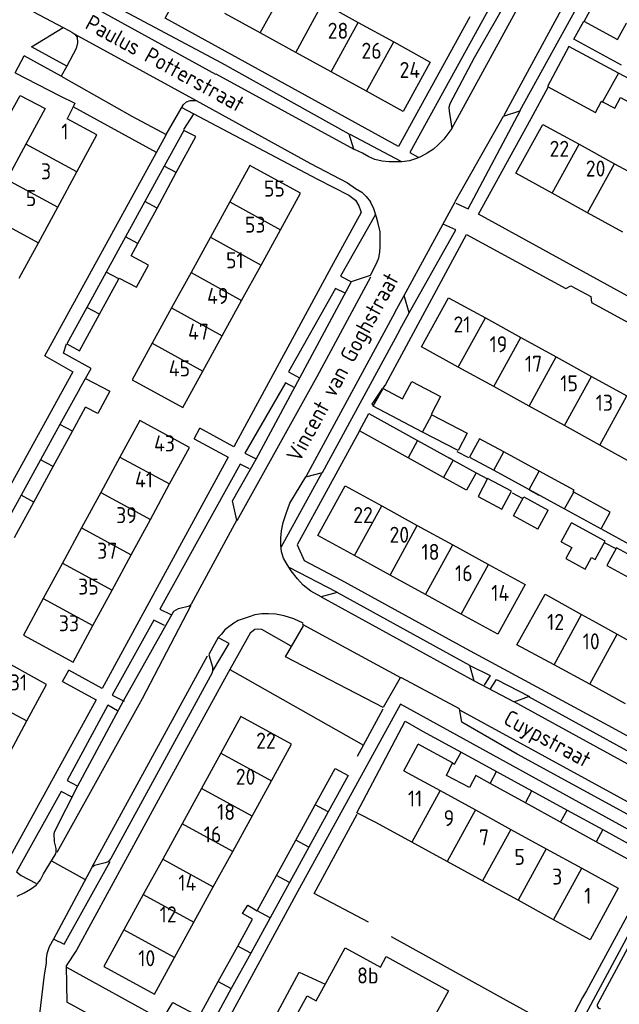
# Model space of a CAD drawing. Header units: metres. Extents: x 233829 to 239427, y 444283 to 448222.
# Tile 83 of 171: x 236397 to 236491, y 445300 to 445454. Entities that reach past the tile are written whole.
import ezdxf

# ---------------------------------------------------------------- set-up
doc = ezdxf.new("R2010")
doc.units = ezdxf.units.M
doc.header["$MEASUREMENT"] = 0
for name, color, linetype in [('DAKRAND', 4, 'Continuous'), ('DAKRAND-BYG', 4, 'Continuous'), ('HEG', 253, 'Continuous'), ('HEK', 253, 'Continuous'), ('HOOFDGEBOUW', 4, 'Continuous'), ('HUISNUMMER', 253, 'Continuous'), ('KANTVERH', 253, 'Continuous'), ('MUUR', 253, 'Continuous'), ('RASTER', 253, 'Continuous'), ('STRAATNAAM', 253, 'Continuous'), ('TUSSENMUUR', 253, 'Continuous')]:
    doc.layers.add(name, color=color, linetype=linetype)
doc.styles.get("Standard").update_dxf_attribs({"font": 'iso.shx'})

msp = doc.modelspace()

# ---------------------------------------------------------------- linework, layer by layer
at = {"layer": 'DAKRAND'}
for p, q in [((236396.55, 445445.21), (236403.54, 445441.64)), ((236394.31, 445436.21), (236397.34, 445441.71)), ((236397.34, 445441.71), (236401.23, 445439.65)), ((236405.61, 445439.91), (236404.68, 445438.02)), ((236460.14, 445342.4), (236466.18, 445339.09)), ((236457.26, 445336.16), (236459.48, 445340.37)), ((236464.86, 445337.42), (236459.48, 445340.37)), ((236466.18, 445339.09), (236471.71, 445336.07)), ((236470.7, 445334.21), (236468.48, 445335.43)), ((236471.71, 445336.07), (236477.24, 445333.05)), ((236476.22, 445331.17), (236470.7, 445334.21)), ((236477.24, 445333.05), (236482.77, 445330.02)), ((236481.73, 445328.14), (236476.22, 445331.17)), ((236482.77, 445330.02), (236488.32, 445326.99)), ((236487.28, 445325.09), (236481.73, 445328.14))]:
    msp.add_line(p, q, dxfattribs=at)
for points in [[(236403.54, 445441.64), (236405.89, 445440.49), (236405.61, 445439.91)], [(236452.85, 445328.11), (236449.9, 445329.61), (236457.46, 445343.95), (236460.14, 445342.4)], [(236468.48, 445335.43), (236467.48, 445333.56), (236463.92, 445335.45), (236464.86, 445337.42)], [(236488.32, 445326.99), (236493.77, 445324.01), (236492.77, 445322.07), (236487.28, 445325.09)]]:
    msp.add_lwpolyline(points, dxfattribs=at)
at = {"layer": 'DAKRAND-BYG'}
for p, q in [((236496.29, 445442.23), (236490.75, 445445.2)), ((236419.84, 445430.67), (236416.82, 445425.15)), ((236418.71, 445424.11), (236421.71, 445429.65)), ((236416.82, 445425.15), (236413.8, 445419.63)), ((236415.72, 445418.58), (236418.71, 445424.11)), ((236413.8, 445419.63), (236410.77, 445414.11)), ((236414.66, 445416.63), (236415.72, 445418.58)), ((236410.77, 445414.11), (236407.75, 445408.58)), ((236409.72, 445407.51), (236412.72, 445413.04)), ((236412.72, 445413.04), (236412.77, 445413.13)), ((236406.65, 445395.92), (236407.53, 445397.47)), ((236406.65, 445395.92), (236403.55, 445390.27)), ((236460.15, 445389.1), (236452.45, 445393.13)), ((236405.5, 445389.22), (236407.55, 445392.99)), ((236403.55, 445390.27), (236400.53, 445384.76)), ((236402.49, 445383.7), (236405.5, 445389.22)), ((236465.71, 445386.2), (236460.15, 445389.1)), ((236459.39, 445387.78), (236464.93, 445384.72)), ((236478.39, 445383), (236472.85, 445386.01)), ((236400.53, 445384.76), (236397.51, 445379.24)), ((236463.46, 445382.03), (236457.91, 445385.1)), ((236467.5, 445385.19), (236471.27, 445383.14)), ((236399.48, 445378.17), (236402.49, 445383.7)), ((236471.27, 445383.14), (236476.81, 445380.12)), ((236467.04, 445380.05), (236463.46, 445382.03)), ((236397.51, 445379.24), (236394.49, 445373.73)), ((236476.81, 445380.12), (236482.35, 445377.11)), ((236396.47, 445372.65), (236399.48, 445378.17)), ((236478.17, 445373.96), (236479.79, 445376.89)), ((236481.83, 445371.97), (236483.43, 445374.91)), ((236488.66, 445372.07), (236483.43, 445374.91)), ((236443.41, 445330.87), (236446.51, 445336.53)), ((236446.51, 445336.53), (236448.54, 445335.43)), ((236448.54, 445335.43), (236445.44, 445329.76)), ((236440.38, 445325.35), (236443.41, 445330.87)), ((236445.44, 445329.76), (236442.41, 445324.24)), ((236437.35, 445319.83), (236440.38, 445325.35)), ((236442.41, 445324.24), (236439.38, 445318.72)), ((236434.33, 445314.31), (236437.35, 445319.83)), ((236439.38, 445318.72), (236436.36, 445313.2)), ((236436.36, 445313.2), (236433.33, 445307.67)), ((236431.3, 445308.78), (236433.61, 445313.01)), ((236428.27, 445303.26), (236431.3, 445308.78)), ((236433.33, 445307.67), (236430.3, 445302.15)), ((236425.27, 445297.8), (236428.27, 445303.26))]:
    msp.add_line(p, q, dxfattribs=at)
for points in [[(236491.23, 445446.45), (236483.81, 445450.49), (236485.34, 445453.29), (236490.61, 445450.42), (236492, 445452.98), (236494.16, 445451.8)], [(236490.75, 445445.2), (236483.03, 445449.34), (236479.67, 445443.07), (236487.18, 445439.04), (236488.12, 445440.8), (236488.28, 445440.71)], [(236488.28, 445440.71), (236490.18, 445439.69), (236491.07, 445441.36), (236494.6, 445439.47), (236493.3, 445437.05), (236493.41, 445436.99)], [(236421.71, 445429.65), (236424.76, 445435.27), (236422.87, 445436.22), (236419.84, 445430.67)], [(236412.77, 445413.13), (236415.5, 445411.76), (236417.38, 445415.16), (236414.66, 445416.63)], [(236407.75, 445408.58), (236404.63, 445402.89), (236406.62, 445401.79), (236409.72, 445407.51)], [(236407.53, 445397.47), (236411.33, 445395.48), (236409.45, 445391.98), (236407.55, 445392.99)], [(236454, 445395.91), (236457.05, 445394.31), (236458.47, 445397.02), (236462.97, 445394.66), (236461.51, 445391.86), (236461.64, 445391.8)], [(236452.45, 445393.13), (236452.43, 445393.14), (236453.9, 445395.96), (236454, 445395.91)], [(236457.91, 445385.1), (236450.31, 445389.31), (236451.79, 445391.99), (236459.39, 445387.78)], [(236461.64, 445391.8), (236467.14, 445388.92), (236465.71, 445386.2)], [(236472.85, 445386.01), (236469.07, 445388.07), (236467.5, 445385.19)], [(236464.93, 445384.72), (236468.52, 445382.73), (236467.04, 445380.05)], [(236483.78, 445379.71), (236483.69, 445379.76), (236483.84, 445380.03), (236478.39, 445383)], [(236474.05, 445379.86), (236470.33, 445381.84), (236468.84, 445379.06), (236472.56, 445377.07), (236474.05, 445379.86)], [(236482.35, 445377.11), (236488.06, 445374), (236489.48, 445376.61), (236483.78, 445379.71)], [(236478.17, 445373.96), (236474.38, 445376.02), (236475.98, 445378.96), (236479.79, 445376.89)], [(236481.83, 445371.97), (236483.46, 445371.09), (236482.52, 445369.35), (236485.58, 445367.69), (236486.57, 445369.51), (236487.11, 445369.22), (236488.66, 445372.07)], [(236496.16, 445367.89), (236490.46, 445371.01), (236488.95, 445368.26), (236494.65, 445365.13)], [(236433.61, 445313.01), (236432.07, 445313.9), (236432.86, 445315.18), (236434.33, 445314.31)], [(236430.3, 445302.15), (236427.31, 445296.69), (236427.23, 445296.73)], [(236427.23, 445296.73), (236425.76, 445293.72), (236419.46, 445297.16), (236421.2, 445299.99), (236425.27, 445297.8)]]:
    msp.add_lwpolyline(points, dxfattribs=at)
at = {"layer": 'HEG'}
for p, q in [((236430.1, 445352.03), (236450.96, 445340.21)), ((236404.59, 445305.5), (236419.31, 445297.36))]:
    msp.add_line(p, q, dxfattribs=at)
at = {"layer": 'HEK'}
msp.add_line((236473.23, 445300.37), (236478.89, 445297.22), dxfattribs=at)
at = {"layer": 'HOOFDGEBOUW'}
for p, q in [((236444.6, 445456.14), (236450.13, 445453.1)), ((236434.82, 445451.47), (236429.28, 445454.51)), ((236450.13, 445453.1), (236455.67, 445450.05)), ((236440.36, 445448.43), (236434.82, 445451.47)), ((236455.67, 445450.05), (236461.38, 445446.92)), ((236445.89, 445445.38), (236440.36, 445448.43)), ((236451.43, 445442.34), (236445.89, 445445.38)), ((236401.23, 445439.65), (236398.23, 445434.09)), ((236409.3, 445435.52), (236404.68, 445438.02)), ((236406.19, 445429.78), (236409.3, 445435.52)), ((236398.23, 445434.09), (236395.23, 445428.55)), ((236484.62, 445434.06), (236490.13, 445431.03)), ((236490.13, 445431.03), (236495.63, 445428.01)), ((236403.2, 445424.24), (236406.19, 445429.78)), ((236437.98, 445420.72), (236441.11, 445426.41)), ((236485.92, 445423.38), (236480.42, 445426.41)), ((236400.19, 445418.69), (236403.2, 445424.24)), ((236430.07, 445425.06), (236427.05, 445419.54)), ((236491.42, 445420.36), (236485.92, 445423.38)), ((236434.95, 445415.2), (236437.98, 445420.72)), ((236427.05, 445419.54), (236424.02, 445414.02)), ((236397.19, 445413.13), (236400.19, 445418.69)), ((236431.92, 445409.68), (236434.95, 445415.2)), ((236424.02, 445414.02), (236420.99, 445408.5)), ((236420.99, 445408.5), (236417.96, 445402.98)), ((236428.9, 445404.16), (236431.92, 445409.68)), ((236469.98, 445406.93), (236475.51, 445403.88)), ((236425.87, 445398.64), (236428.9, 445404.16)), ((236475.51, 445403.88), (236481.03, 445400.84)), ((236481.03, 445400.84), (236486.55, 445397.79)), ((236471.27, 445396.2), (236465.75, 445399.25)), ((236486.55, 445397.79), (236492.08, 445394.75)), ((236476.79, 445393.16), (236471.27, 445396.2)), ((236482.32, 445390.11), (236476.79, 445393.16)), ((236487.84, 445387.07), (236482.32, 445390.11)), ((236420.68, 445381), (236423.77, 445386.7)), ((236412.92, 445385.2), (236409.93, 445379.67)), ((236417.68, 445375.47), (236420.68, 445381)), ((236409.93, 445379.67), (236406.93, 445374.14)), ((236453.79, 445377.58), (236459.34, 445374.53)), ((236414.69, 445369.94), (236417.68, 445375.47)), ((236406.93, 445374.14), (236403.94, 445368.61)), ((236459.34, 445374.53), (236464.9, 445371.48)), ((236464.9, 445371.48), (236470.45, 445368.44)), ((236411.69, 445364.41), (236414.69, 445369.94)), ((236403.94, 445368.61), (236400.94, 445363.08)), ((236455.09, 445366.77), (236449.53, 445369.82)), ((236470.45, 445368.44), (236476.18, 445365.3)), ((236460.64, 445363.72), (236455.09, 445366.77)), ((236408.7, 445358.87), (236411.69, 445364.41)), ((236466.2, 445360.68), (236460.64, 445363.72)), ((236490.53, 445357.54), (236496.07, 445354.45)), ((236486.27, 445349.7), (236480.7, 445352.72)), ((236398.4, 445343.98), (236401.45, 445349.67)), ((236491.84, 445346.67), (236486.27, 445349.7)), ((236395.42, 445338.43), (236398.4, 445343.98)), ((236436.57, 445334.62), (236439.69, 445340.32)), ((236428.66, 445338.95), (236425.64, 445333.42)), ((236457.26, 445336.16), (236462.9, 445333.08)), ((236433.54, 445329.09), (236436.57, 445334.62)), ((236425.64, 445333.42), (236422.61, 445327.9)), ((236462.9, 445333.08), (236468.42, 445330.06)), ((236468.42, 445330.06), (236473.95, 445327.03)), ((236430.52, 445323.57), (236433.54, 445329.09)), ((236422.61, 445327.9), (236419.59, 445322.38)), ((236458.49, 445325.03), (236452.85, 445328.11)), ((236473.95, 445327.03), (236479.48, 445324.01)), ((236464.02, 445322), (236458.49, 445325.03)), ((236479.48, 445324.01), (236485.03, 445320.97)), ((236419.59, 445322.38), (236416.56, 445316.85)), ((236427.49, 445318.05), (236430.52, 445323.57)), ((236469.54, 445318.98), (236464.02, 445322)), ((236485.03, 445320.97), (236490.72, 445317.85)), ((236424.47, 445312.52), (236427.49, 445318.05)), ((236475.07, 445315.96), (236469.54, 445318.98)), ((236416.56, 445316.85), (236413.54, 445311.33)), ((236480.62, 445312.92), (236475.07, 445315.96)), ((236421.44, 445307), (236424.47, 445312.52))]:
    msp.add_line(p, q, dxfattribs=at)
for points in [[(236461.38, 445446.92), (236457.14, 445439.2), (236451.43, 445442.34)], [(236480.42, 445426.41), (236474.74, 445429.53), (236478.95, 445437.18), (236484.62, 445434.06)], [(236441.11, 445426.41), (236433.2, 445430.75), (236430.07, 445425.06)], [(236465.75, 445399.25), (236459.99, 445402.42), (236464.23, 445410.1), (236469.98, 445406.93)], [(236417.96, 445402.98), (236414.83, 445397.29), (236422.74, 445392.95), (236425.87, 445398.64)], [(236497.83, 445391.57), (236493.59, 445383.89), (236487.84, 445387.07)], [(236423.77, 445386.7), (236416.01, 445390.9), (236412.92, 445385.2)], [(236449.53, 445369.82), (236443.8, 445372.96), (236448.06, 445380.72), (236453.79, 445377.58)], [(236476.18, 445365.3), (236471.92, 445357.54), (236466.2, 445360.68)], [(236400.94, 445363.08), (236397.85, 445357.37), (236405.61, 445353.17), (236408.7, 445358.87)], [(236480.7, 445352.72), (236474.91, 445355.87), (236479.31, 445363.77), (236484.99, 445360.62)], [(236484.99, 445360.62), (236487.3, 445359.34), (236490.53, 445357.54)], [(236401.45, 445349.67), (236393.52, 445354.04), (236390.42, 445348.26)], [(236439.69, 445340.32), (236431.78, 445344.65), (236428.66, 445338.95)], [(236490.72, 445317.85), (236486.32, 445309.8), (236480.62, 445312.92)], [(236413.54, 445311.33), (236410.42, 445305.63), (236418.32, 445301.3), (236421.44, 445307)], [(236453.86, 445289), (236451.2, 445284.17), (236444.3, 445287.96), (236442.65, 445284.97), (236435.49, 445288.9), (236442.15, 445301.03), (236443.54, 445300.27), (236448.08, 445308.54), (236453.6, 445305.51), (236454.5, 445307.15), (236464.2, 445301.82), (236459.99, 445294.15)]]:
    msp.add_lwpolyline(points, dxfattribs=at)
at = {"layer": 'KANTVERH'}
for p, q in [((236464.76, 445436.53), (236484.21, 445472.28)), ((236405.88, 445451.26), (236424.84, 445440.88)), ((236396.55, 445445.21), (236397.95, 445447.9)), ((236403.74, 445444.69), (236397.95, 445447.9)), ((236404.6, 445446.28), (236403.74, 445444.69)), ((236422.88, 445436.36), (236424.53, 445438.89)), ((236418.63, 445432.76), (236420.15, 445435.53)), ((236448.81, 445435.65), (236456.77, 445431.41)), ((236401.21, 445401.01), (236418.63, 445432.76)), ((236457.28, 445410.43), (236465.28, 445425.05)), ((236467.05, 445419.97), (236482.55, 445411.53)), ((236455.83, 445407.79), (236457.28, 445410.43)), ((236458.08, 445407.73), (236457.28, 445410.43)), ((236455.83, 445407.79), (236441.94, 445382.1)), ((236456.61, 445405.1), (236458.08, 445407.73)), ((236456.52, 445404.95), (236456.61, 445405.1)), ((236401.21, 445401.01), (236405.57, 445398.51)), ((236405.57, 445398.51), (236395.31, 445379.86)), ((236407.53, 445397.47), (236408.42, 445399.06)), ((236424.49, 445388.04), (236425.4, 445389.71)), ((236465.54, 445386.05), (236467.33, 445385.15)), ((236463.93, 445385.27), (236464.74, 445384.86)), ((236438.07, 445371.1), (236444.48, 445382.78)), ((236468.56, 445382.71), (236470.3, 445381.81)), ((236474.17, 445379.62), (236475.71, 445378.77)), ((236476.8, 445380.1), (236478.34, 445379.26)), ((236488.16, 445373.91), (236492.87, 445371.31)), ((236488.54, 445371.85), (236490.34, 445370.92)), ((236439.27, 445367.99), (236446.71, 445364.15)), ((236441.47, 445359.04), (236456.7, 445350.75)), ((236408.56, 445321.19), (236426.6, 445354.12)), ((236403.96, 445350.12), (236404.92, 445351.89)), ((236468.23, 445350.22), (236474.48, 445346.97)), ((236450.96, 445340.21), (236454, 445345.84)), ((236465.93, 445345.7), (236499.04, 445327.58)), ((236450, 445338.45), (236450.96, 445340.21)), ((236497.78, 445324.03), (236485.77, 445301.79)), ((236402.23, 445322.11), (236407.49, 445319.18)), ((236497.11, 445317.68), (236487.48, 445299.74)), ((236404.67, 445300.03), (236423.82, 445289.64))]:
    msp.add_line(p, q, dxfattribs=at)
for points in [[(236487.3, 445480.64), (236487.3, 445480.41), (236487.32, 445479.47), (236487.2, 445478.52), (236487.01, 445478.07), (236486.78, 445477.31), (236486.35, 445476.31), (236484.21, 445472.37), (236481.49, 445471.51), (236473.77, 445457.34), (236468.23, 445447.56), (236464.42, 445440.4), (236464.28, 445439.8)], [(236485.38, 445453.27), (236496.32, 445473.51), (236536.91, 445451.44), (236564.59, 445436.43), (236552.15, 445413.59), (236550.45, 445414.2)], [(236465.28, 445425.15), (236472.78, 445438.46), (236475.35, 445439.27), (236488.65, 445463.42), (236487.79, 445466.14), (236472.87, 445438.56)], [(236393.87, 445463.59), (236406.81, 445456.56), (236427.84, 445445.03)], [(236467.55, 445453.97), (236456.42, 445433.74), (236419.96, 445453.77), (236422.77, 445458.99)], [(236427.88, 445445.05), (236449.46, 445433.28), (236448.71, 445435.65), (236428.81, 445446.76), (236410.33, 445456.64)], [(236399.4, 445454.75), (236404.05, 445452.31)], [(236472.34, 445454.67), (236470.68, 445455.48), (236458.18, 445432.79), (236459.49, 445432.07)], [(236404.6, 445446.28), (236399.12, 445449.3), (236404.05, 445452.31)], [(236404.05, 445452.31), (236405.04, 445451.79), (236405.43, 445451.58), (236405.88, 445451.26)], [(236405.88, 445451.26), (236406.26, 445450.79), (236406.28, 445449.94), (236406.1, 445449.04), (236404.6, 445446.28)], [(236403.74, 445444.69), (236414.79, 445438.47), (236420.15, 445435.57), (236422.85, 445440.28), (236423.3, 445440.68), (236423.89, 445440.88), (236424.24, 445440.88), (236424.64, 445440.88), (236424.84, 445440.88), (236442.69, 445431.08), (236448.45, 445428.03), (236449.69, 445427.18), (236450.68, 445426.59), (236451.37, 445425.89), (236452.06, 445425.09)], [(236498.63, 445406.84), (236492.71, 445410.08), (236468.91, 445423.14), (236477.12, 445438.08), (236479.78, 445443.01)], [(236422.5, 445439.84), (236443.78, 445428.59), (236448.64, 445426.09), (236449.68, 445425.35), (236450.22, 445424.45), (236450.47, 445423.7), (236450.57, 445423.41), (236446.22, 445415.42), (236430.68, 445386.8), (236425.4, 445389.71)], [(236464.28, 445439.8), (236464.3, 445439.25), (236464.76, 445436.53), (236463.51, 445434.86), (236462.68, 445434.04), (236461.9, 445433.28), (236460.87, 445432.7), (236459.84, 445432.13), (236459.2, 445431.87), (236458.11, 445431.49), (236456.92, 445431.31), (236454.93, 445431.32), (236453.88, 445431.44), (236452.73, 445431.71), (236451.78, 445432.09), (236450.77, 445432.66), (236449.46, 445433.28)], [(236465.34, 445424.85), (236467.3, 445424), (236475.44, 445439.42)], [(236449.09, 445412.63), (236452.03, 445413.61), (236452.98, 445415.45), (236453.33, 445416.34), (236453.48, 445417.19), (236453.53, 445418.08), (236453.54, 445419.22), (236453.54, 445420.41), (236453.25, 445421.71), (236452.95, 445422.7), (236452.56, 445423.99), (236452.06, 445425.09)], [(236452.8, 445423.1), (236447.36, 445413.48), (236449.09, 445412.58)], [(236458.08, 445407.73), (236465.36, 445420.68), (236463.48, 445421.53)], [(236467, 445419.93), (236454.36, 445396.56), (236453.94, 445395.94)], [(236431.24, 445375.27), (236443.73, 445397.79), (236452.08, 445413.36)], [(236396.87, 445316.6), (236397.97, 445317.1), (236398.96, 445317.69), (236399.86, 445318.33), (236400.51, 445319.13), (236400.96, 445320.07), (236402.81, 445323.04), (236402.9, 445323.19), (236402.96, 445323.59), (236402.96, 445324.04), (236402.71, 445325.08), (236402.67, 445326.37), (236402.77, 445326.77), (236406.32, 445333.82), (236413.46, 445347.11), (236421.31, 445361.14), (236422.05, 445361.54), (236423.8, 445361.98), (236424.09, 445362.28), (236431.19, 445375.32), (236430.5, 445378.36), (236434.2, 445384.85), (236441.05, 445397.7), (236449.09, 445412.63)], [(236448.19, 445410.74), (236446.56, 445411.54), (236439.26, 445398.5), (236440.95, 445397.6)], [(236482.55, 445411.53), (236483.3, 445411.97), (236486.42, 445410.27), (236486.55, 445409.35)], [(236486.55, 445409.35), (236507.58, 445397.89), (236513.34, 445394.72)], [(236441.94, 445382.1), (236444.53, 445382.78), (236456.62, 445405.05), (236456.61, 445405.1)], [(236408.42, 445399.06), (236404.09, 445401.44), (236404.59, 445402.89)], [(236440.2, 445396.01), (236438.76, 445396.81), (236432.41, 445385.8), (236434.2, 445384.9)], [(236453.73, 445395.63), (236452.26, 445393.44), (236452.51, 445393.3)], [(236450.25, 445389.18), (236440.57, 445371.47), (236441.7, 445369.03), (236447.41, 445366.03), (236466.95, 445355.29), (236489.76, 445342.95), (236508.07, 445332.9), (236518.7, 445352.05)], [(236424.49, 445388.04), (236429.83, 445385.16), (236410.14, 445349.06), (236404.92, 445351.89)], [(236433.15, 445383.37), (236431.71, 445384.07), (236419.12, 445361.45), (236420.86, 445360.6)], [(236444.32, 445363.36), (236442.73, 445364.26), (236441.54, 445365.21), (236440.65, 445366.2), (236439.66, 445367.4), (236439.02, 445368.39), (236438.48, 445369.39), (236438.13, 445370.38), (236438.03, 445371.48), (236438.04, 445372.52), (236438.14, 445373.66), (236438.39, 445375), (236438.89, 445376.39), (236439.45, 445377.98), (236441.94, 445382.1)], [(236444.32, 445363.36), (236468.23, 445350.22), (236467.54, 445352.65), (236446.85, 445364.04), (236444.32, 445363.36)], [(236403.11, 445323.49), (236416.45, 445347.5), (236424.04, 445362.08)], [(236441.52, 445359.24), (236440.09, 445359.94), (236438.55, 445360.39), (236437.26, 445360.65), (236436.11, 445360.7), (236435.07, 445360.7), (236433.98, 445360.56), (236433.08, 445360.26), (236432.33, 445359.97), (236431.39, 445359.67), (236430.69, 445359.23), (236429.9, 445358.68), (236429.3, 445358.19), (236428.75, 445357.54), (236428.25, 445357), (236426.85, 445354.47), (236426.8, 445354.32), (236427.39, 445352.43), (236427.39, 445351.88), (236427.34, 445351.49), (236411.5, 445322.47), (236411.1, 445321.97), (236410.6, 445321.78), (236408.96, 445321.39), (236408.51, 445321.09), (236402.52, 445309.88), (236401.87, 445308.69), (236401.52, 445307.6), (236401.41, 445306.85), (236401.41, 445306.11), (236401.11, 445304.32), (236400.24, 445297.32)], [(236419.86, 445358.86), (236418.22, 445359.71), (236411.68, 445348.01), (236413.56, 445347.06)], [(236439.67, 445355.67), (236435.06, 445358.27), (236434.47, 445358.32), (236433.97, 445358.27), (236433.52, 445357.88), (236433.27, 445357.68), (236430.1, 445352.03)], [(236499.69, 445327.23), (236499.36, 445327.16), (236497.71, 445326.77), (236497.22, 445326.77), (236496.82, 445326.87), (236474.95, 445338.77), (236466.32, 445343.76), (236465.93, 445345.85), (236456.9, 445350.7), (236456.65, 445350.7), (236454, 445346.09), (236438.77, 445353.98), (236441.57, 445358.84), (236441.47, 445359.14)], [(236427.39, 445351.68), (236429.99, 445356.05), (236428.3, 445356.95)], [(236430.1, 445352.03), (236428.97, 445350.04), (236418.88, 445331.59), (236406.14, 445308.18), (236404.54, 445305.7), (236404.62, 445299.99)], [(236467.54, 445352.65), (236470.71, 445351.05), (236469.81, 445349.57)], [(236403.96, 445350.12), (236409.19, 445347.27), (236394.95, 445321.28), (236371.48, 445334.32), (236372.58, 445336.11)], [(236470.8, 445348.97), (236471.7, 445350.45), (236476.86, 445347.8)], [(236474.48, 445346.97), (236476.71, 445347.8), (236501.56, 445334.16), (236501.96, 445333.61), (236502.45, 445331.58), (236474.48, 445346.97)], [(236412.56, 445345.57), (236411.03, 445346.42), (236404.68, 445334.66), (236406.22, 445333.82)], [(236500.08, 445322.77), (236494.48, 445325.84), (236456.74, 445346.58), (236440.4, 445316.82), (236425.26, 445288.89), (236430.71, 445285.99), (236432.41, 445288.97), (236440.9, 445304.74), (236444.95, 445302.83)], [(236405.37, 445332.13), (236403.73, 445332.93), (236396.79, 445320.38), (236397.48, 445319.83), (236399.76, 445318.63)], [(236402.62, 445309.88), (236404.2, 445309.08), (236411.4, 445322.02)], [(236503.17, 445290.37), (236490.05, 445297.5), (236484.97, 445296.91), (236497.19, 445319.68)], [(236485.77, 445301.79), (236485.13, 445300.74), (236484.55, 445299.67), (236484.01, 445298.56), (236483.53, 445297.43)], [(236487.48, 445299.74), (236487.43, 445299.58), (236487.44, 445299.41), (236487.51, 445299.25), (236487.63, 445299.12), (236487.79, 445299.05), (236487.96, 445299.03)]]:
    msp.add_lwpolyline(points, dxfattribs=at)
at = {"layer": 'MUUR'}
msp.add_line((236418.63, 445432.76), (236405.61, 445439.91), dxfattribs=at)
at = {"layer": 'RASTER'}
msp.add_line((236455.27, 445310.32), (236473.23, 445300.37), dxfattribs=at)
msp.add_lwpolyline([(236451.75, 445312.51), (236443.23, 445317.01), (236449.97, 445329.41)], dxfattribs=at)
at = {"layer": 'TUSSENMUUR'}
for p, q in [((236434.82, 445451.47), (236439.06, 445459.18)), ((236440.36, 445448.43), (236444.6, 445456.14)), ((236445.89, 445445.38), (236450.13, 445453.1)), ((236451.43, 445442.34), (236455.67, 445450.05)), ((236490.75, 445445.2), (236488.28, 445440.71)), ((236406.19, 445429.78), (236398.23, 445434.09)), ((236480.42, 445426.41), (236484.62, 445434.06)), ((236421.71, 445429.65), (236419.84, 445430.67)), ((236485.92, 445423.38), (236490.13, 445431.03)), ((236395.23, 445428.55), (236403.2, 445424.24)), ((236418.71, 445424.11), (236416.82, 445425.15)), ((236430.07, 445425.06), (236437.98, 445420.72)), ((236392.22, 445423), (236400.19, 445418.69)), ((236415.72, 445418.58), (236413.8, 445419.63)), ((236427.05, 445419.54), (236434.95, 445415.2)), ((236412.72, 445413.04), (236410.77, 445414.11)), ((236424.02, 445414.02), (236431.92, 445409.68)), ((236409.72, 445407.51), (236407.75, 445408.58)), ((236420.99, 445408.5), (236428.9, 445404.16)), ((236465.75, 445399.25), (236469.98, 445406.93)), ((236471.27, 445396.2), (236475.51, 445403.88)), ((236417.96, 445402.98), (236425.87, 445398.64)), ((236476.79, 445393.16), (236481.03, 445400.84)), ((236482.32, 445390.11), (236486.55, 445397.79)), ((236452.53, 445393.27), (236454, 445395.91)), ((236487.84, 445387.07), (236492.08, 445394.75)), ((236452.45, 445393.13), (236452.53, 445393.27)), ((236460.15, 445389.1), (236461.64, 445391.8)), ((236405.5, 445389.22), (236403.55, 445390.27)), ((236459.39, 445387.78), (236457.91, 445385.1)), ((236471.27, 445383.14), (236472.85, 445386.01)), ((236402.49, 445383.7), (236400.53, 445384.76)), ((236412.92, 445385.2), (236420.68, 445381)), ((236464.93, 445384.72), (236463.46, 445382.03)), ((236476.81, 445380.12), (236478.39, 445383)), ((236399.48, 445378.17), (236397.51, 445379.24)), ((236409.93, 445379.67), (236417.68, 445375.47)), ((236482.35, 445377.11), (236483.78, 445379.71)), ((236449.53, 445369.82), (236453.79, 445377.58)), ((236406.93, 445374.14), (236414.69, 445369.94)), ((236455.09, 445366.77), (236459.34, 445374.53)), ((236460.64, 445363.72), (236464.9, 445371.48)), ((236403.94, 445368.61), (236411.69, 445364.41)), ((236466.2, 445360.68), (236470.45, 445368.44)), ((236400.94, 445363.08), (236408.7, 445358.87)), ((236480.7, 445352.72), (236484.99, 445360.62)), ((236486.27, 445349.7), (236490.53, 445357.54)), ((236390.42, 445348.26), (236398.4, 445343.98)), ((236428.66, 445338.95), (236436.57, 445334.62)), ((236470.7, 445334.21), (236471.71, 445336.07)), ((236433.54, 445329.09), (236425.64, 445333.42)), ((236462.9, 445333.08), (236458.49, 445325.03)), ((236476.22, 445331.17), (236477.24, 445333.05)), ((236445.44, 445329.76), (236443.41, 445330.87)), ((236468.42, 445330.06), (236464.02, 445322)), ((236481.73, 445328.14), (236482.77, 445330.02)), ((236430.52, 445323.57), (236422.61, 445327.9)), ((236473.95, 445327.03), (236469.54, 445318.98)), ((236488.32, 445326.99), (236487.28, 445325.09)), ((236442.41, 445324.24), (236440.38, 445325.35)), ((236479.48, 445324.01), (236475.07, 445315.96)), ((236419.59, 445322.38), (236427.49, 445318.05)), ((236480.62, 445312.92), (236485.03, 445320.97)), ((236439.38, 445318.72), (236437.35, 445319.83)), ((236416.56, 445316.85), (236424.47, 445312.52)), ((236436.36, 445313.2), (236434.33, 445314.31)), ((236421.44, 445307), (236413.54, 445311.33)), ((236433.33, 445307.67), (236431.3, 445308.78)), ((236428.27, 445303.26), (236430.3, 445302.15))]:
    msp.add_line(p, q, dxfattribs=at)
msp.add_lwpolyline([(236464.86, 445337.42), (236465.17, 445337.24), (236466.18, 445339.09)], dxfattribs=at)

# ---------------------------------------------------------------- texts
at = {"layer": 'HUISNUMMER'}
for s, p in [('28', (236445.35, 445450.55)), ('26', (236450.62, 445447.43)), ('24', (236456.57, 445444.43)), ('1', (236403.76, 445434.8)), ('22', (236479.99, 445432.11)), ('20', (236485.65, 445429.03)), ('3', (236400.59, 445428.59)), ('5', (236398.23, 445424.41)), ('55', (236435.4, 445425.89)), ('53', (236432.43, 445420.26)), ('51', (236429.48, 445414.69)), ('49', (236426.52, 445409.12)), ('21', (236464.99, 445404.67)), ('47', (236423.55, 445403.52)), ('19', (236470.63, 445401.57)), ('17', (236476.15, 445398.52)), ('45', (236420.54, 445397.81)), ('15', (236481.67, 445395.47)), ('13', (236487.2, 445392.43)), ('43', (236418.24, 445386.08)), ('41', (236415.27, 445380.44)), ('39', (236412.32, 445374.87)), ('22', (236449.34, 445374.89)), ('20', (236455, 445371.81)), ('37', (236409.36, 445369.31)), ('18', (236459.99, 445369.13)), ('16', (236465.23, 445365.8)), ('35', (236406.39, 445363.71)), ('14', (236470.89, 445362.72)), ('12', (236479.61, 445358.18)), ('33', (236403.38, 445357.99)), ('10', (236485.17, 445355.16)), ('31', (236395.72, 445348.74)), ('22', (236434.18, 445339.64)), ('20', (236431, 445334)), ('11', (236457.88, 445330.6)), ('18', (236428.08, 445328.5)), ('9', (236463.46, 445327.54)), ('16', (236426, 445325)), ('7', (236468.98, 445324.52)), ('5', (236474.51, 445321.49)), ('3', (236480.4, 445318.41)), ('14', (236422.03, 445317.45)), ('1', (236485.4, 445315.41)), ('12', (236419.11, 445312.5)), ('10', (236415.77, 445305.65)), ('8b', (236449.94, 445302.96))]:
    msp.add_text(s, height=2.5, dxfattribs=at).set_placement(p)
at = {"layer": 'STRAATNAAM'}
for s, rotation, p in [('Paulus Potterstraat', 331.2294, (236407.29, 445452.25)), ('Vincent van Goghstraat', 61.6138, (236440.96, 445384.21)), ('Cuypstraat', 331.5634, (236472.61, 445343.63))]:
    msp.add_text(s, height=2.5, rotation=rotation, dxfattribs=at).set_placement(p)

doc.saveas('drawing.dxf')
